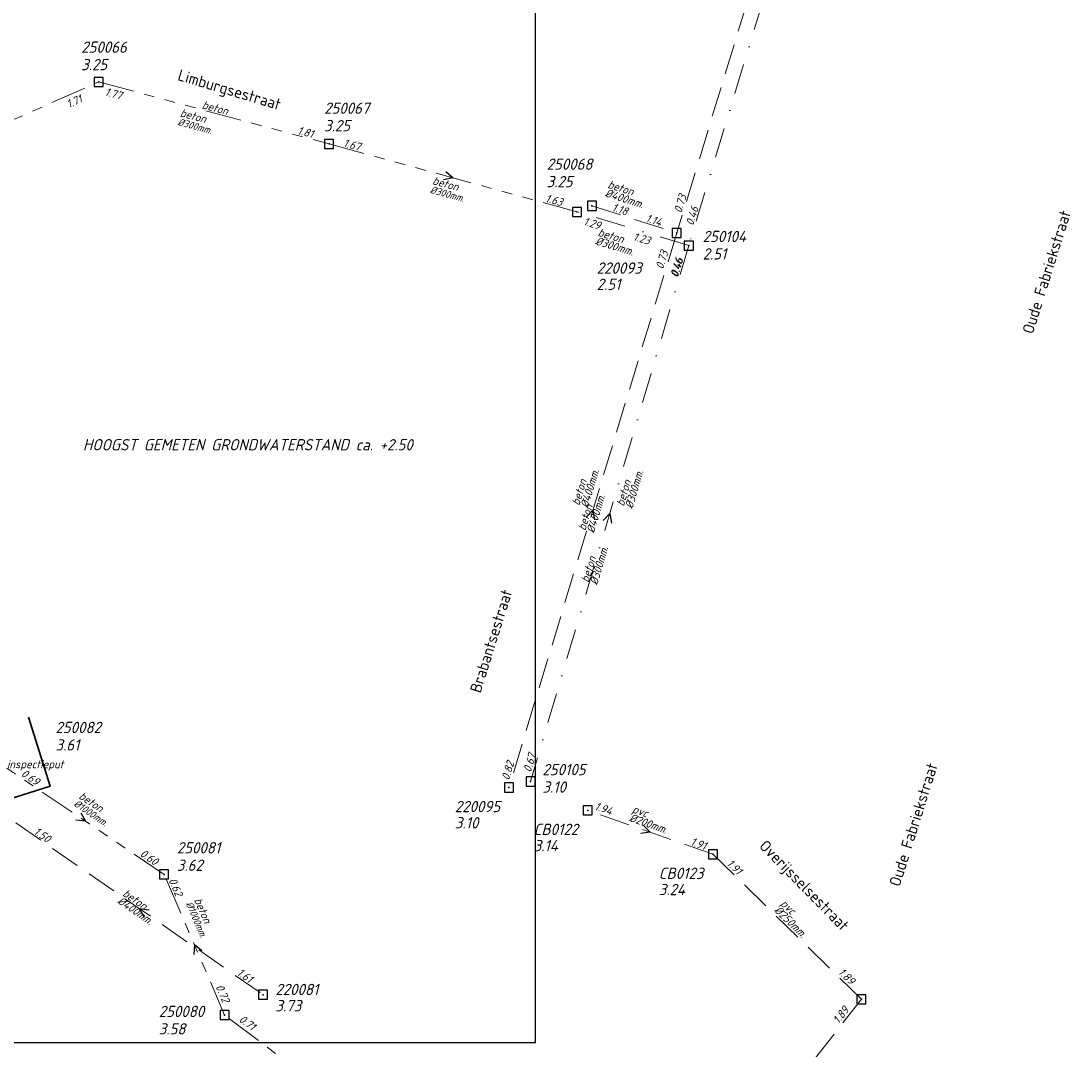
# Model space of a CAD drawing. Header units: metres. Extents: x 152202 to 157341, y 461610 to 468701.
# Tile 84 of 238: x 154283 to 154458, y 463525 to 463696. Entities that reach past the tile are written whole.
import ezdxf
from ezdxf.enums import TextEntityAlignment as Align

# ---------------------------------------------------------------- set-up
doc = ezdxf.new("R2010")
doc.units = ezdxf.units.M
doc.header["$PDMODE"] = 64
doc.header["$PDSIZE"] = 1.5
for name, pattern in [('RI-GWA', [18.45, 6, -1.8, 1.75, -1.8, 1.75, -1.8, 1.75, -1.8]), ('RI-HWA', [7.4, 5, -2.4]), ('RI-VWA', [11, 5, -3, 0, -3])]:
    doc.linetypes.add(name, pattern=pattern)
doc.layers.get('0').update_dxf_attribs({"linetype": 'CONTINUOUS'})
doc.layers.get('DEFPOINTS').update_dxf_attribs({"linetype": 'CONTINUOUS'})
for name, color, linetype, lineweight in [('B-OI-RI-GWA-MATERIAAL-T18', 10, 'CONTINUOUS', 18), ('B-OI-RI-GWA-PUTDEKSELHOOGTE-T25', 10, 'CONTINUOUS', 25), ('B-OI-RI-GWA_BOB-T18', 10, 'CONTINUOUS', 18), ('B-OI-RI-GWA_DIAMETER-T18', 10, 'CONTINUOUS', 18), ('B-OI-RI-GWA_PUTNUMMER-T18', 10, 'CONTINUOUS', 18), ('B-OI-RI-GWA_RIOOLPUT-S', 10, 'CONTINUOUS', 25), ('B-OI-RI-GWA_TRANSPORTLEIDING-G', 10, 'RI-GWA', 18), ('B-OI-RI-GWA_TRANSPORTLEIDING_BETON_1000-G', 10, 'RI-GWA', 18), ('B-OI-RI-GWA_TRANSPORTLEIDING_BETON_300-G', 10, 'RI-GWA', 18), ('B-OI-RI-GWA_TRANSPORTLEIDING_BETON_400-G', 10, 'RI-GWA', 18), ('B-OI-RI-HWA-BOB-T18', 150, 'CONTINUOUS', 18), ('B-OI-RI-HWA-MATERIAAL-T18', 150, 'CONTINUOUS', 18), ('B-OI-RI-HWA-PUTDEKSELHOOGTE-T25', 150, 'CONTINUOUS', 25), ('B-OI-RI-HWA-PUTNUMMER-T25', 150, 'CONTINUOUS', 25), ('B-OI-RI-HWA_DIAMETER-T18', 150, 'CONTINUOUS', 18), ('B-OI-RI-HWA_RIOOLPUT-S', 150, 'CONTINUOUS', 25), ('B-OI-RI-HWA_TRANSPORTLEIDING-G', 150, 'RI-HWA', 18), ('B-OI-RI-HWA_TRANSPORTLEIDING_BETON_400-G', 150, 'RI-HWA', 18), ('B-OI-RI-HWA_TRANSPORTLEIDING_PVC_200-G', 150, 'RI-HWA', 18), ('B-OI-RI-HWA_TRANSPORTLEIDING_PVC_250-G', 150, 'RI-HWA', 18), ('B-OI-RI-HWA_TRANSPORTLEIDING_PVC_315-G', 150, 'RI-HWA', 18), ('B-OI-RI-STROOMRICHTING-S', 252, 'CONTINUOUS', 25), ('B-OI-RI-VWA-BOB-T18', 34, 'CONTINUOUS', 18), ('B-OI-RI-VWA-DIAMETER-T18', 34, 'CONTINUOUS', 18), ('B-OI-RI-VWA-MATERIAAL-T18', 34, 'CONTINUOUS', 18), ('B-OI-RI-VWA_PUTDEKSELHOOGTE-T25', 34, 'CONTINUOUS', 25), ('B-OI-RI-VWA_PUTNUMMER-T25', 34, 'CONTINUOUS', 25), ('B-OI-RI-VWA_RIOOLPUT-S', 34, 'CONTINUOUS', 25), ('B-OI-RI-VWA_TRANSPORTLEIDING-G', 34, 'RI-VWA', 18), ('B-OI-RI-VWA_TRANSPORTLEIDING_BETON_300-G', 34, 'RI-VWA', 18), ('B-RO-OG-TOPOGRAFIE-T18', 2, 'CONTINUOUS', 18), ('N-OI-RI-GWA-PUTDEKSELHOOGTE-T25', 14, 'CONTINUOUS', 25), ('N-OI-RI-GWA_PUTNUMMER-T18', 14, 'CONTINUOUS', 18), ('N-OI-WH-T25', 2, 'CONTINUOUS', 25), ('N-RO-KG-GRENS_WERK-G', 7, 'XX-WERKGRENS', 35)]:
    doc.layers.add(name, color=color, linetype=linetype, lineweight=lineweight)
for name, color, linetype in [('gemengd', 10, 'CONTINUOUS'), ('gs dwa', 34, 'CONTINUOUS'), ('gs rwa', 150, 'CONTINUOUS')]:
    doc.layers.add(name, color=color, linetype=linetype)
doc.styles.add('NLCS-ISO-M200-T18', font='NLCS-ISO.ttf', dxfattribs={"height": 360})
doc.styles.add('NLCS-ISO-M500-T18_CURSIEF', font='NLCS-ISO.ttf', dxfattribs={"oblique": 15, "height": 0.9})
doc.styles.add('NLCS-ISO-M750-T18_CURSIEF', font='NLCS-ISO.ttf', dxfattribs={"oblique": 15, "height": 1.35})
doc.styles.add('NLCS-ISO-M750-T25_CURSIEF', font='NLCS-ISO.ttf', dxfattribs={"oblique": 15, "height": 1.875})
doc.linetypes.add('XX-WERKGRENS', pattern='A,0,[137,NLCS.SHX,S=0.1,R=0,X=-1.1,Y=-1.35],-6', length=6)

# ---------------------------------------------------------------- blocks, each defined once
blk = doc.blocks.new('ACMAP_ANN_TEMPLATE_gwa-puth')
at = {"style": 'NLCS-ISO-M750-T25_CURSIEF', "oblique": 15}
blk.add_attdef('gwa-puth', (3, -5), '', height=1.88, dxfattribs=at)
blk = doc.blocks.new('ACMAP_ANN_TEMPLATE_gwa-putnr')
at = {"style": 'NLCS-ISO-M750-T25_CURSIEF', "oblique": 15}
blk.add_attdef('gwa-putnr', (3, -2.1), '', height=1.88, dxfattribs=at)
blk = doc.blocks.new('ACMAP_ANN_TEMPLATE_type knoop')
at = {"layer": 'DEFPOINTS', "style": 'NLCS-ISO-M750-T18_CURSIEF', "oblique": 15}
blk.add_attdef('type_knoop', (0, 0), '', height=1.35, dxfattribs=at)
blk = doc.blocks.new('ACMAP_ANN_TEMPLATE_hwa-diam')
at = {"style": 'NLCS-ISO-M750-T18_CURSIEF', "oblique": 15}
blk.add_attdef('hwa-diam', (-3.7, -1.3), '', height=1.35, dxfattribs=at)
blk = doc.blocks.new('ACMAP_ANN_TEMPLATE_hwa-materiaal')
at = {"style": 'NLCS-ISO-M750-T18_CURSIEF', "oblique": 15}
blk.add_attdef('hwa-mat', (-3.7, 0.2), '', height=1.35, dxfattribs=at)
blk = doc.blocks.new('ACMAP_ANN_TEMPLATE_hwa-nap-l')
at = {"style": 'NLCS-ISO-M750-T18_CURSIEF', "oblique": 15}
blk.add_attdef('hwa-nap-l', (3.3, 0.2), '', height=1.35, dxfattribs=at)
blk = doc.blocks.new('ACMAP_ANN_TEMPLATE_hwa-nap-r')
at = {"style": 'NLCS-ISO-M750-T18_CURSIEF', "oblique": 15}
blk.add_attdef('hwa-nap-r', (-5.6, 0.2), '', height=1.35, dxfattribs=at)
blk = doc.blocks.new('ACMAP_ANN_TEMPLATE_vwa-diam')
at = {"style": 'NLCS-ISO-M750-T18_CURSIEF', "oblique": 15}
blk.add_attdef('vwa-diam', (0.3, -1.3), '', height=1.35, dxfattribs=at)
blk = doc.blocks.new('ACMAP_ANN_TEMPLATE_vwa-materiaal')
at = {"style": 'NLCS-ISO-M750-T18_CURSIEF', "oblique": 15}
blk.add_attdef('vwa-mat', (0.3, 0.2), '', height=1.35, dxfattribs=at)
blk = doc.blocks.new('ACMAP_ANN_TEMPLATE_vwa-nap-l')
at = {"style": 'NLCS-ISO-M750-T18_CURSIEF', "oblique": 15}
blk.add_attdef('vwa-nap-l', (3.3, 0.2), '', height=1.35, dxfattribs=at)
blk = doc.blocks.new('ACMAP_ANN_TEMPLATE_gwa-materiaal')
at = {"style": 'NLCS-ISO-M750-T18_CURSIEF', "oblique": 15}
blk.add_attdef('gwa-mat', (-2.2, 0.2), '', height=1.35, dxfattribs=at)
blk = doc.blocks.new('ACMAP_ANN_TEMPLATE_gwa-nap-l')
at = {"style": 'NLCS-ISO-M750-T18_CURSIEF', "oblique": 15}
blk.add_attdef('gwa-nap-l', (2.3, 0.2), '', height=1.35, dxfattribs=at)
blk = doc.blocks.new('ACMAP_ANN_TEMPLATE_gwa-nap-r')
at = {"style": 'NLCS-ISO-M750-T18_CURSIEF', "oblique": 15}
blk.add_attdef('gwa-nap-r', (-5.6, 0.2), '', height=1.35, dxfattribs=at)
blk = doc.blocks.new('ACMAP_ANN_TEMPLATE_hwa-puth')
at = {"color": 0, "linetype": 'ByBlock', "style": 'NLCS-ISO-M750-T25_CURSIEF', "oblique": 15}
blk.add_attdef('hwa-puth', (-9, -6.8), '', height=1.88, dxfattribs=at)
blk = doc.blocks.new('ACMAP_ANN_TEMPLATE_hwa-putnr')
at = {"color": 0, "linetype": 'ByBlock', "style": 'NLCS-ISO-M750-T25_CURSIEF', "oblique": 15}
blk.add_attdef('hwa-putnr', (-9, -4.1), '', height=1.88, dxfattribs=at)
blk = doc.blocks.new('ACMAP_ANN_TEMPLATE_vwa-puth')
at = {"style": 'NLCS-ISO-M750-T25_CURSIEF', "oblique": 15}
blk.add_attdef('vwa-puth', (-3, 5), '', height=1.88, dxfattribs=at)
blk = doc.blocks.new('ACMAP_ANN_TEMPLATE_vwa-putnr')
at = {"style": 'NLCS-ISO-M750-T25_CURSIEF', "oblique": 15}
blk.add_attdef('vaw-putnr', (-3, 7.9), '', height=1.88, dxfattribs=at)
blk = doc.blocks.new('ACMAP_ANN_TEMPLATE_gwa-diam')
at = {"style": 'NLCS-ISO-M500-T18_CURSIEF', "oblique": 15}
blk.add_attdef('gwa-diam', (-2.2, -1.3), '', height=1.2, dxfattribs=at)
blk = doc.blocks.new('ACMAP_ANN_TEMPLATE_vwa-nap-r')
at = {"style": 'NLCS-ISO-M750-T18_CURSIEF', "oblique": 15}
blk.add_attdef('vwa-nap-r', (-5.6, 0.2), '', height=1.35, dxfattribs=at)

msp = doc.modelspace()

# ---------------------------------------------------------------- linework, layer by layer
at = {"layer": 'B-OI-RI-GWA_RIOOLPUT-S', "transparency": 33554623}
for p in [(154296.3, 463685.8), (154334.6, 463675.5), (154375.8, 463664.2), (154307.17, 463554.06), (154317.23, 463530.68)]:
    msp.add_point(p, dxfattribs=at)
at = {"layer": 'B-OI-RI-GWA_RIOOLPUT-S'}
msp.add_point((154296.3, 463685.8), dxfattribs=at)
at = {"layer": 'B-OI-RI-GWA_TRANSPORTLEIDING-G'}
for p, q in [((154254.8, 463667.4), (154296.3, 463685.8)), ((154296.3, 463685.8), (154334.6, 463675.5)), ((154334.6, 463675.5), (154375.8, 463664.2)), ((154307.17, 463554.06), (154281.05, 463571.7)), ((154317.23, 463530.68), (154307.17, 463554.06)), ((154352.29, 463504.17), (154317.23, 463530.68))]:
    msp.add_line(p, q, dxfattribs=at)
at = {"layer": 'B-OI-RI-GWA_TRANSPORTLEIDING-G', "flags": 128}
for points in [[(154254.8, 463667.4), (154296.3, 463685.8)], [(154296.3, 463685.8), (154334.6, 463675.5)], [(154334.6, 463675.5), (154375.8, 463664.2)], [(154307.17, 463554.06), (154281.05, 463571.7)], [(154317.23, 463530.68), (154307.17, 463554.06)]]:
    msp.add_lwpolyline(points, dxfattribs=at)
at = {"layer": 'B-OI-RI-GWA_TRANSPORTLEIDING_BETON_1000-G'}
for points in [[(154307.17, 463554.06), (154281.05, 463571.7)], [(154317.23, 463530.68), (154307.17, 463554.06)], [(154352.29, 463504.17), (154317.23, 463530.68)]]:
    msp.add_lwpolyline(points, dxfattribs=at)
at = {"layer": 'B-OI-RI-GWA_TRANSPORTLEIDING_BETON_300-G'}
for points in [[(154296.3, 463685.8), (154334.6, 463675.5)], [(154334.6, 463675.5), (154375.8, 463664.2)]]:
    msp.add_lwpolyline(points, dxfattribs=at)
at = {"layer": 'B-OI-RI-GWA_TRANSPORTLEIDING_BETON_400-G'}
msp.add_line((154254.8, 463667.4), (154296.3, 463685.8), dxfattribs=at)
msp.add_lwpolyline([(154254.8, 463667.4), (154296.3, 463685.8)], dxfattribs=at)
at = {"layer": 'B-OI-RI-HWA_RIOOLPUT-S'}
for p in [(154392.4, 463660.7), (154364.5, 463568.5), (154377.6, 463564.7), (154398.4, 463557.4), (154323.63, 463534.06)]:
    msp.add_point(p, dxfattribs=at)
at = {"layer": 'B-OI-RI-HWA_TRANSPORTLEIDING-G'}
for p, q in [((154392.4, 463660.7), (154364.5, 463568.5)), ((154398.4, 463557.4), (154377.6, 463564.7)), ((154282.55, 463562.61), (154323.63, 463534.06))]:
    msp.add_line(p, q, dxfattribs=at)
at = {"layer": 'B-OI-RI-HWA_TRANSPORTLEIDING-G', "flags": 128}
for points in [[(154417.01, 463741.5), (154392.4, 463660.7)], [(154378.3, 463665.2), (154392.4, 463660.7)], [(154392.4, 463660.7), (154364.5, 463568.5)], [(154398.4, 463557.4), (154377.6, 463564.7)], [(154282.55, 463562.61), (154323.63, 463534.06)], [(154423.1, 463533.3), (154398.4, 463557.4)], [(154423.1, 463533.3), (154393.2, 463495.2)]]:
    msp.add_lwpolyline(points, dxfattribs=at)
at = {"layer": 'B-OI-RI-HWA_TRANSPORTLEIDING_BETON_400-G'}
for points in [[(154417.01, 463741.5), (154392.4, 463660.7)], [(154378.3, 463665.2), (154392.4, 463660.7)], [(154392.4, 463660.7), (154364.5, 463568.5)], [(154282.55, 463562.61), (154323.63, 463534.06)]]:
    msp.add_lwpolyline(points, dxfattribs=at)
at = {"layer": 'B-OI-RI-HWA_TRANSPORTLEIDING_PVC_200-G'}
msp.add_lwpolyline([(154398.4, 463557.4), (154377.6, 463564.7)], dxfattribs=at)
at = {"layer": 'B-OI-RI-HWA_TRANSPORTLEIDING_PVC_250-G'}
msp.add_lwpolyline([(154423.1, 463533.3), (154398.4, 463557.4)], dxfattribs=at)
at = {"layer": 'B-OI-RI-HWA_TRANSPORTLEIDING_PVC_315-G'}
msp.add_lwpolyline([(154423.1, 463533.3), (154393.2, 463495.2)], dxfattribs=at)
at = {"layer": 'B-OI-RI-STROOMRICHTING-S'}
for points in [[(154354, 463670.93), (154355.2, 463669.85), (154353.62, 463669.54)], [(154377.34, 463613.43), (154378.45, 463614.6), (154378.72, 463613.01)], [(154380.15, 463612.87), (154381.25, 463614.05), (154381.53, 463612.47)], [(154293.32, 463564.28), (154294.11, 463562.88), (154292.51, 463563.09)], [(154386.88, 463562.21), (154388, 463561.05), (154386.4, 463560.85)], [(154304.68, 463548.1), (154303.09, 463548.33), (154303.86, 463546.92)], [(154313.43, 463541.33), (154312.2, 463542.37), (154312.11, 463540.76)]]:
    msp.add_lwpolyline(points, dxfattribs=at)
at = {"layer": 'B-OI-RI-VWA_RIOOLPUT-S'}
for p in [(154394.4, 463658.6), (154368.1, 463569.5)]:
    msp.add_point(p, dxfattribs=at)
at = {"layer": 'B-OI-RI-VWA_TRANSPORTLEIDING-G'}
msp.add_line((154394.4, 463658.6), (154368.1, 463569.5), dxfattribs=at)
at = {"layer": 'B-OI-RI-VWA_TRANSPORTLEIDING-G', "flags": 128}
for points in [[(154419.6, 463741.8), (154394.4, 463658.6)], [(154394.4, 463658.6), (154375.8, 463664.2)], [(154394.4, 463658.6), (154368.1, 463569.5)]]:
    msp.add_lwpolyline(points, dxfattribs=at)
at = {"layer": 'B-OI-RI-VWA_TRANSPORTLEIDING_BETON_300-G'}
for points in [[(154419.6, 463741.8), (154394.4, 463658.6)], [(154394.4, 463658.6), (154375.8, 463664.2)], [(154394.4, 463658.6), (154368.1, 463569.5)]]:
    msp.add_lwpolyline(points, dxfattribs=at)
at = {"layer": 'DEFPOINTS', "flags": 128}
msp.add_lwpolyline([(154368.925, 463765.638), (154364.495, 463765.34), (154329.355, 463765.34), (154171.855, 463765.34), (154171.855, 463588.34), (154171.855, 463526.092), (154368.925, 463526.092)], close=True, dxfattribs=at)
at = {"layer": 'gemengd'}
for p in [(154296.3, 463685.8), (154296.3, 463685.8), (154334.6, 463675.5), (154334.6, 463675.5), (154375.8, 463664.2), (154375.8, 463664.2), (154307.17, 463554.06), (154307.17, 463554.06), (154317.23, 463530.68), (154317.23, 463530.68)]:
    msp.add_point(p, dxfattribs=at)
at = {"layer": 'gs dwa'}
for p in [(154394.4, 463658.6), (154394.4, 463658.6), (154368.1, 463569.5), (154368.1, 463569.5)]:
    msp.add_point(p, dxfattribs=at)
at = {"layer": 'gs rwa'}
for p in [(154378.3, 463665.2), (154378.3, 463665.2), (154392.4, 463660.7), (154392.4, 463660.7), (154364.5, 463568.5), (154364.5, 463568.5), (154377.6, 463564.7), (154377.6, 463564.7), (154398.4, 463557.4), (154398.4, 463557.4), (154323.63, 463534.06), (154323.63, 463534.06), (154423.1, 463533.3), (154423.1, 463533.3)]:
    msp.add_point(p, dxfattribs=at)
at = {"layer": 'N-RO-KG-GRENS_WERK-G', "ltscale": 0.5, "flags": 128}
msp.add_lwpolyline([(154273.193, 463576.566), (154276.799, 463565.121), (154288.244, 463568.727), (154284.638, 463580.172)], dxfattribs=at)

# ---------------------------------------------------------------- block references
at = {"layer": 'B-OI-RI-GWA-MATERIAAL-T18', "transparency": 33554623}
ref = msp.add_blockref('ACMAP_ANN_TEMPLATE_gwa-materiaal', (154315.45, 463680.65), dxfattribs=dict(at, rotation=344.947607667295))
ref.add_attrib('gwa-mat', 'beton', (154313.377, 463681.414), dxfattribs={"layer": '0', "color": 0, "linetype": 'ByBlock', "height": 1.35, "rotation": 344.94761, "style": 'NLCS-ISO-M750-T18_CURSIEF', "oblique": 15})
at = {"layer": 'B-OI-RI-GWA-MATERIAAL-T18'}
for p, rotation in [((154311.796, 463679.316), 344.947607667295), ((154353.762, 463668.042), 344.6625429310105), ((154294.581, 463565.391), 325.9670895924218), ((154312.814, 463547.71), 293.2813536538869)]:
    msp.add_blockref('ACMAP_ANN_TEMPLATE_gwa-materiaal', p, dxfattribs=dict(at, rotation=rotation)).add_auto_attribs({'gwa-mat': 'beton'})
at = {"layer": 'B-OI-RI-GWA-PUTDEKSELHOOGTE-T25', "transparency": 33554623}
ref = msp.add_blockref('ACMAP_ANN_TEMPLATE_gwa-puth', (154290.393, 463692.747), dxfattribs=at)
ref.add_attrib('gwa-puth', '3.25', (154293.393, 463687.747), dxfattribs={"layer": '0', "color": 0, "linetype": 'ByBlock', "height": 1.875, "style": 'NLCS-ISO-M750-T25_CURSIEF', "oblique": 15})
ref = msp.add_blockref('ACMAP_ANN_TEMPLATE_gwa-puth', (154330.768, 463682.597), dxfattribs=at)
ref.add_attrib('gwa-puth', '3.25', (154333.768, 463677.597), dxfattribs={"layer": '0', "color": 0, "linetype": 'ByBlock', "height": 1.875, "style": 'NLCS-ISO-M750-T25_CURSIEF', "oblique": 15})
ref = msp.add_blockref('ACMAP_ANN_TEMPLATE_gwa-puth', (154367.757, 463673.292), dxfattribs=at)
ref.add_attrib('gwa-puth', '3.25', (154370.757, 463668.292), dxfattribs={"layer": '0', "color": 0, "linetype": 'ByBlock', "height": 1.875, "style": 'NLCS-ISO-M750-T25_CURSIEF', "oblique": 15})
ref = msp.add_blockref('ACMAP_ANN_TEMPLATE_gwa-puth', (154306.288, 463559.641), dxfattribs=at)
ref.add_attrib('gwa-puth', '3.62', (154309.288, 463554.641), dxfattribs={"layer": '0', "color": 0, "linetype": 'ByBlock', "height": 1.875, "style": 'NLCS-ISO-M750-T25_CURSIEF', "oblique": 15})
ref = msp.add_blockref('ACMAP_ANN_TEMPLATE_gwa-puth', (154303.28, 463532.44), dxfattribs=at)
ref.add_attrib('gwa-puth', '3.58', (154306.28, 463527.44), dxfattribs={"layer": '0', "color": 0, "linetype": 'ByBlock', "height": 1.875, "style": 'NLCS-ISO-M750-T25_CURSIEF', "oblique": 15})
at = {"layer": 'B-OI-RI-GWA_BOB-T18'}
for name, p, rotation, values in [('ACMAP_ANN_TEMPLATE_gwa-nap-l', (154294.948, 463683.965), 344.947607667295, {'gwa-nap-l': '1.77'}), ('ACMAP_ANN_TEMPLATE_gwa-nap-r', (154296.53, 463683.506), 23.91122906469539, {'gwa-nap-r': '1.71'}), ('ACMAP_ANN_TEMPLATE_gwa-nap-r', (154334.6, 463675.5), 344.947607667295, {'gwa-nap-r': '1.81'}), ('ACMAP_ANN_TEMPLATE_gwa-nap-l', (154334.6, 463675.5), 344.6625429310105, {'gwa-nap-l': '1.67'}), ('ACMAP_ANN_TEMPLATE_gwa-nap-r', (154375.8, 463664.2), 344.6625429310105, {'gwa-nap-r': '1.63'}), ('ACMAP_ANN_TEMPLATE_gwa-nap-r', (154287.806, 463567.213), 325.9670895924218, {'gwa-nap-r': '0.69'}), ('ACMAP_ANN_TEMPLATE_gwa-nap-l', (154301.025, 463558.323), 325.9670895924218, {'gwa-nap-l': '0.60'}), ('ACMAP_ANN_TEMPLATE_gwa-nap-r', (154309.909, 463547.881), 293.2813536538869, {'gwa-nap-r': '0.62'}), ('ACMAP_ANN_TEMPLATE_gwa-nap-r', (154323.838, 463526.176), 322.9058946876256, {'gwa-nap-r': '0.71'})]:
    msp.add_blockref(name, p, dxfattribs=dict(at, rotation=rotation)).add_auto_attribs(values)
at = {"layer": 'B-OI-RI-GWA_BOB-T18', "transparency": 33554623}
ref = msp.add_blockref('ACMAP_ANN_TEMPLATE_gwa-nap-r', (154334.6, 463675.5), dxfattribs=dict(at, rotation=344.947607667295))
ref.add_attrib('gwa-nap-r', '1.81', (154329.244, 463677.147), dxfattribs={"layer": '0', "color": 0, "linetype": 'ByBlock', "height": 1.35, "rotation": 344.94761, "style": 'NLCS-ISO-M750-T18_CURSIEF', "oblique": 15})
ref = msp.add_blockref('ACMAP_ANN_TEMPLATE_gwa-nap-l', (154334.6, 463675.5), dxfattribs=dict(at, rotation=344.6625429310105))
ref.add_attrib('gwa-nap-l', '1.67', (154336.871, 463675.085), dxfattribs={"layer": '0', "color": 0, "linetype": 'ByBlock', "height": 1.35, "rotation": 344.66254, "style": 'NLCS-ISO-M750-T18_CURSIEF', "oblique": 15})
ref = msp.add_blockref('ACMAP_ANN_TEMPLATE_gwa-nap-r', (154375.8, 463664.2), dxfattribs=dict(at, rotation=344.6625429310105))
ref.add_attrib('gwa-nap-r', '1.63', (154370.452, 463665.874), dxfattribs={"layer": '0', "color": 0, "linetype": 'ByBlock', "height": 1.35, "rotation": 344.66254, "style": 'NLCS-ISO-M750-T18_CURSIEF', "oblique": 15})
ref = msp.add_blockref('ACMAP_ANN_TEMPLATE_gwa-nap-l', (154314.607, 463537.438), dxfattribs=dict(at, rotation=293.2813536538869))
ref.add_attrib('gwa-nap-l', '0.72', (154315.7, 463535.404), dxfattribs={"layer": '0', "color": 0, "linetype": 'ByBlock', "height": 1.35, "rotation": 293.28135, "style": 'NLCS-ISO-M750-T18_CURSIEF', "oblique": 15})
at = {"layer": 'B-OI-RI-GWA_DIAMETER-T18'}
for p, rotation, values in [((154311.796, 463679.316), 344.947607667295, {'gwa-diam': '%%c300mm.'}), ((154353.762, 463668.042), 344.6625429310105, {'gwa-diam': '%%c300mm.'}), ((154294.581, 463565.391), 325.9670895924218, {'gwa-diam': '%%c1000mm.'}), ((154312.814, 463547.71), 293.2813536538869, {'gwa-diam': '%%c1000mm.'})]:
    msp.add_blockref('ACMAP_ANN_TEMPLATE_gwa-diam', p, dxfattribs=dict(at, rotation=rotation)).add_auto_attribs(values)
at = {"layer": 'B-OI-RI-GWA_PUTNUMMER-T18', "transparency": 33554623}
ref = msp.add_blockref('ACMAP_ANN_TEMPLATE_gwa-putnr', (154290.393, 463692.747), dxfattribs=at)
ref.add_attrib('gwa-putnr', '250066', (154293.393, 463690.647), dxfattribs={"layer": '0', "color": 0, "linetype": 'ByBlock', "height": 1.875, "style": 'NLCS-ISO-M750-T25_CURSIEF', "oblique": 15})
ref = msp.add_blockref('ACMAP_ANN_TEMPLATE_gwa-putnr', (154330.768, 463682.597), dxfattribs=at)
ref.add_attrib('gwa-putnr', '250067', (154333.768, 463680.497), dxfattribs={"layer": '0', "color": 0, "linetype": 'ByBlock', "height": 1.875, "style": 'NLCS-ISO-M750-T25_CURSIEF', "oblique": 15})
ref = msp.add_blockref('ACMAP_ANN_TEMPLATE_gwa-putnr', (154367.757, 463673.292), dxfattribs=at)
ref.add_attrib('gwa-putnr', '250068', (154370.757, 463671.192), dxfattribs={"layer": '0', "color": 0, "linetype": 'ByBlock', "height": 1.875, "style": 'NLCS-ISO-M750-T25_CURSIEF', "oblique": 15})
ref = msp.add_blockref('ACMAP_ANN_TEMPLATE_gwa-putnr', (154306.288, 463559.641), dxfattribs=at)
ref.add_attrib('gwa-putnr', '250081', (154309.288, 463557.541), dxfattribs={"layer": '0', "color": 0, "linetype": 'ByBlock', "height": 1.875, "style": 'NLCS-ISO-M750-T25_CURSIEF', "oblique": 15})
ref = msp.add_blockref('ACMAP_ANN_TEMPLATE_gwa-putnr', (154303.28, 463532.44), dxfattribs=at)
ref.add_attrib('gwa-putnr', '250080', (154306.28, 463530.34), dxfattribs={"layer": '0', "color": 0, "linetype": 'ByBlock', "height": 1.875, "style": 'NLCS-ISO-M750-T25_CURSIEF', "oblique": 15})
at = {"layer": 'B-OI-RI-HWA-BOB-T18'}
for name, p, rotation, values in [('ACMAP_ANN_TEMPLATE_hwa-nap-l', (154392.4, 463660.7), 73.16402551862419, {'hwa-nap-l': '0.73'}), ('ACMAP_ANN_TEMPLATE_hwa-nap-l', (154378.3, 463665.2), 342.2995722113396, {'hwa-nap-l': '1.18'}), ('ACMAP_ANN_TEMPLATE_hwa-nap-r', (154392.4, 463660.7), 342.2995722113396, {'hwa-nap-r': '1.14'}), ('ACMAP_ANN_TEMPLATE_hwa-nap-r', (154366.321, 463574.931), 73.16402551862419, {'hwa-nap-r': '0.82'}), ('ACMAP_ANN_TEMPLATE_hwa-nap-l', (154282.55, 463562.61), 325.2012637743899, {'hwa-nap-l': '1.50'}), ('ACMAP_ANN_TEMPLATE_hwa-nap-l', (154391.378, 463559.869), 340.6608886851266, {'hwa-nap-l': '1.91'}), ('ACMAP_ANN_TEMPLATE_hwa-nap-r', (154404.447, 463551.683), 315.7044208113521, {'hwa-nap-r': '1.91'}), ('ACMAP_ANN_TEMPLATE_hwa-nap-r', (154323.63, 463534.06), 325.2012637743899, {'hwa-nap-r': '1.61'}), ('ACMAP_ANN_TEMPLATE_hwa-nap-l', (154416.612, 463539.843), 315.7044208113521, {'hwa-nap-l': '1.89'}), ('ACMAP_ANN_TEMPLATE_hwa-nap-l', (154417.408, 463526.39), 51.87599605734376, {'hwa-nap-l': '1.89'})]:
    msp.add_blockref(name, p, dxfattribs=dict(at, rotation=rotation)).add_auto_attribs(values)
ref = msp.add_blockref('ACMAP_ANN_TEMPLATE_hwa-nap-l', (154389.36, 463651.354), dxfattribs=dict(at, rotation=73.16402551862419))
ref.add_attrib('hwa-nap-l', '0.73', (154390.124, 463654.571), dxfattribs={"layer": '0', "color": 0, "linetype": 'ByBlock', "height": 1.35, "rotation": 73.16403, "style": 'NLCS-ISO-M750-T18_CURSIEF', "oblique": 15})
ref = msp.add_blockref('ACMAP_ANN_TEMPLATE_hwa-nap-r', (154383.839, 463562.816), dxfattribs=dict(at, rotation=340.6608886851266))
ref.add_attrib('hwa-nap-r', '1.94', (154378.621, 463564.859), dxfattribs={"layer": '0', "color": 0, "linetype": 'ByBlock', "height": 1.35, "rotation": 340.66089, "style": 'NLCS-ISO-M750-T18_CURSIEF', "oblique": 15})
ref = msp.add_blockref('ACMAP_ANN_TEMPLATE_hwa-nap-l', (154282.55, 463562.61), dxfattribs=dict(at, rotation=325.2012637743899))
ref.add_attrib('hwa-nap-l', '1.50', (154285.374, 463560.891), dxfattribs={"layer": '0', "color": 0, "linetype": 'ByBlock', "height": 1.35, "rotation": 325.20126, "style": 'NLCS-ISO-M750-T18_CURSIEF', "oblique": 15})
ref = msp.add_blockref('ACMAP_ANN_TEMPLATE_hwa-nap-r', (154323.63, 463534.06), dxfattribs=dict(at, rotation=325.2012637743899))
ref.add_attrib('hwa-nap-r', '1.61', (154319.146, 463537.42), dxfattribs={"layer": '0', "color": 0, "linetype": 'ByBlock', "height": 1.35, "rotation": 325.20126, "style": 'NLCS-ISO-M750-T18_CURSIEF', "oblique": 15})
at = {"layer": 'B-OI-RI-HWA-MATERIAAL-T18'}
for p, rotation, values in [((154384.267, 463666.896), 342.2995722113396, {'hwa-mat': 'beton'}), ((154377.444, 463618.782), 73.16402551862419, {'hwa-mat': 'beton'}), ((154388.305, 463562.956), 340.6608886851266, {'hwa-mat': 'pvc'}), ((154412.047, 463546.341), 315.7044208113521, {'hwa-mat': 'pvc'})]:
    msp.add_blockref('ACMAP_ANN_TEMPLATE_hwa-materiaal', p, dxfattribs=dict(at, rotation=rotation)).add_auto_attribs(values)
ref = msp.add_blockref('ACMAP_ANN_TEMPLATE_hwa-materiaal', (154378.45, 463614.6), dxfattribs=dict(at, rotation=73.16402551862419))
ref.add_attrib('hwa-mat', 'beton', (154377.187, 463611.117), dxfattribs={"layer": '0', "color": 0, "linetype": 'ByBlock', "height": 1.35, "rotation": 73.16403, "style": 'NLCS-ISO-M750-T18_CURSIEF', "oblique": 15})
ref = msp.add_blockref('ACMAP_ANN_TEMPLATE_hwa-materiaal', (154303.09, 463548.335), dxfattribs=dict(at, rotation=325.2012637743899))
ref.add_attrib('hwa-mat', 'beton', (154300.166, 463550.611), dxfattribs={"layer": '0', "color": 0, "linetype": 'ByBlock', "height": 1.35, "rotation": 325.20126, "style": 'NLCS-ISO-M750-T18_CURSIEF', "oblique": 15})
at = {"layer": 'B-OI-RI-HWA-PUTDEKSELHOOGTE-T25'}
for p, values in [((154388.078, 463658.018), {'hwa-puth': '2.51'}), ((154364.5, 463568.5), {'hwa-puth': '3.10'}), ((154377.6, 463564.7), {'hwa-puth': '3.14'}), ((154398.4, 463557.4), {'hwa-puth': '3.24'}), ((154334.663, 463538.085), {'hwa-puth': '3.73'})]:
    msp.add_blockref('ACMAP_ANN_TEMPLATE_hwa-puth', p, dxfattribs=at).add_auto_attribs(values)
at = {"layer": 'B-OI-RI-HWA-PUTNUMMER-T25'}
for p, values in [((154388.078, 463658.018), {'hwa-putnr': '220093'}), ((154364.5, 463568.5), {'hwa-putnr': '220095'}), ((154377.6, 463564.7), {'hwa-putnr': 'CB0122'}), ((154398.4, 463557.4), {'hwa-putnr': 'CB0123'}), ((154334.663, 463538.085), {'hwa-putnr': '220081'})]:
    msp.add_blockref('ACMAP_ANN_TEMPLATE_hwa-putnr', p, dxfattribs=at).add_auto_attribs(values)
at = {"layer": 'B-OI-RI-HWA_DIAMETER-T18'}
for p, rotation, values in [((154384.267, 463666.896), 342.2995722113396, {'hwa-diam': '%%c400mm.'}), ((154377.444, 463618.782), 73.16402551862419, {'hwa-diam': '%%c400mm.'}), ((154388.305, 463562.956), 340.6608886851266, {'hwa-diam': '%%c200mm.'}), ((154412.047, 463546.341), 315.7044208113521, {'hwa-diam': '%%c250mm.'})]:
    msp.add_blockref('ACMAP_ANN_TEMPLATE_hwa-diam', p, dxfattribs=dict(at, rotation=rotation)).add_auto_attribs(values)
ref = msp.add_blockref('ACMAP_ANN_TEMPLATE_hwa-diam', (154378.45, 463614.6), dxfattribs=dict(at, rotation=73.16402551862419))
ref.add_attrib('hwa-diam', '%%c400mm.', (154378.623, 463610.682), dxfattribs={"layer": '0', "color": 0, "linetype": 'ByBlock', "height": 1.35, "rotation": 73.16403, "style": 'NLCS-ISO-M750-T18_CURSIEF', "oblique": 15})
ref = msp.add_blockref('ACMAP_ANN_TEMPLATE_hwa-diam', (154303.09, 463548.335), dxfattribs=dict(at, rotation=325.2012637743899))
ref.add_attrib('hwa-diam', '%%c400mm.', (154299.31, 463549.379), dxfattribs={"layer": '0', "color": 0, "linetype": 'ByBlock', "height": 1.35, "rotation": 325.20126, "style": 'NLCS-ISO-M750-T18_CURSIEF', "oblique": 15})
at = {"layer": 'B-OI-RI-VWA-BOB-T18'}
for name, p, rotation, values in [('ACMAP_ANN_TEMPLATE_vwa-nap-l', (154394.4, 463658.6), 73.55477188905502, {'vwa-nap-l': '0.46'}), ('ACMAP_ANN_TEMPLATE_vwa-nap-r', (154382.072, 463660.247), 343.2442510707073, {'vwa-nap-r': '1.29'}), ('ACMAP_ANN_TEMPLATE_vwa-nap-l', (154381.833, 463660.277), 343.2442510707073, {'vwa-nap-l': '1.23'}), ('ACMAP_ANN_TEMPLATE_vwa-nap-r', (154394.4, 463658.6), 73.14924678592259, {'vwa-nap-r': '0.46'}), ('ACMAP_ANN_TEMPLATE_vwa-nap-r', (154369.92, 463576.256), 73.55477188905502, {'vwa-nap-r': '0.67'})]:
    msp.add_blockref(name, p, dxfattribs=dict(at, rotation=rotation)).add_auto_attribs(values)
ref = msp.add_blockref('ACMAP_ANN_TEMPLATE_vwa-nap-l', (154391.827, 463649.955), dxfattribs=dict(at, rotation=73.55477188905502))
ref.add_attrib('vwa-nap-l', '0.46', (154392.57, 463653.177), dxfattribs={"layer": '0', "color": 0, "linetype": 'ByBlock', "height": 1.35, "rotation": 73.55477, "style": 'NLCS-ISO-M750-T18_CURSIEF', "oblique": 15})
at = {"layer": 'B-OI-RI-VWA-DIAMETER-T18'}
for p, rotation in [((154378.826, 463660.139), 343.2442510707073), ((154383.693, 463614.833), 73.55477188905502)]:
    msp.add_blockref('ACMAP_ANN_TEMPLATE_vwa-diam', p, dxfattribs=dict(at, rotation=rotation)).add_auto_attribs({'vwa-diam': '%%c300mm.'})
ref = msp.add_blockref('ACMAP_ANN_TEMPLATE_vwa-diam', (154377.839, 463602.144), dxfattribs=dict(at, rotation=73.55477188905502))
ref.add_attrib('vwa-diam', '%%c300mm.', (154379.171, 463602.064), dxfattribs={"layer": '0', "color": 0, "linetype": 'ByBlock', "height": 1.35, "rotation": 73.55477, "style": 'NLCS-ISO-M750-T18_CURSIEF', "oblique": 15})
at = {"layer": 'B-OI-RI-VWA-MATERIAAL-T18'}
for p, rotation in [((154378.826, 463660.139), 343.2442510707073), ((154383.693, 463614.833), 73.55477188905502)]:
    msp.add_blockref('ACMAP_ANN_TEMPLATE_vwa-materiaal', p, dxfattribs=dict(at, rotation=rotation)).add_auto_attribs({'vwa-mat': 'beton'})
ref = msp.add_blockref('ACMAP_ANN_TEMPLATE_vwa-materiaal', (154377.839, 463602.144), dxfattribs=dict(at, rotation=73.55477188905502))
ref.add_attrib('vwa-mat', 'beton', (154377.732, 463602.488), dxfattribs={"layer": '0', "color": 0, "linetype": 'ByBlock', "height": 1.35, "rotation": 73.55477, "style": 'NLCS-ISO-M750-T18_CURSIEF', "oblique": 15})
at = {"layer": 'B-OI-RI-VWA_PUTDEKSELHOOGTE-T25'}
ref = msp.add_blockref('ACMAP_ANN_TEMPLATE_vwa-puth', (154399.69, 463651.272), dxfattribs=at)
ref.add_attrib('vwa-puth', '2.51', (154396.69, 463656.272), dxfattribs={"layer": '0', "color": 0, "linetype": 'ByBlock', "height": 1.875, "style": 'NLCS-ISO-M750-T25_CURSIEF', "oblique": 15})
ref = msp.add_blockref('ACMAP_ANN_TEMPLATE_vwa-puth', (154373.059, 463562.64), dxfattribs=at)
ref.add_attrib('vwa-puth', '3.10', (154370.059, 463567.64), dxfattribs={"layer": '0', "color": 0, "linetype": 'ByBlock', "height": 1.875, "style": 'NLCS-ISO-M750-T25_CURSIEF', "oblique": 15})
at = {"layer": 'B-OI-RI-VWA_PUTNUMMER-T25'}
ref = msp.add_blockref('ACMAP_ANN_TEMPLATE_vwa-putnr', (154399.69, 463651.272), dxfattribs=at)
ref.add_attrib('vaw-putnr', '250104', (154396.69, 463659.172), dxfattribs={"layer": '0', "color": 0, "linetype": 'ByBlock', "height": 1.875, "style": 'NLCS-ISO-M750-T25_CURSIEF', "oblique": 15})
ref = msp.add_blockref('ACMAP_ANN_TEMPLATE_vwa-putnr', (154373.059, 463562.64), dxfattribs=at)
ref.add_attrib('vaw-putnr', '250105', (154370.059, 463570.54), dxfattribs={"layer": '0', "color": 0, "linetype": 'ByBlock', "height": 1.875, "style": 'NLCS-ISO-M750-T25_CURSIEF', "oblique": 15})
at = {"layer": 'DEFPOINTS'}
msp.add_blockref('ACMAP_ANN_TEMPLATE_type knoop', (154281.05, 463571.7), dxfattribs=at).add_auto_attribs({'type_knoop': 'inspectieput'})
at = {"layer": 'N-OI-RI-GWA-PUTDEKSELHOOGTE-T25'}
msp.add_blockref('ACMAP_ANN_TEMPLATE_gwa-puth', (154286.107, 463579.648), dxfattribs=at).add_auto_attribs({'gwa-puth': '3.61'})
at = {"layer": 'N-OI-RI-GWA_PUTNUMMER-T18'}
msp.add_blockref('ACMAP_ANN_TEMPLATE_gwa-putnr', (154286.107, 463579.648), dxfattribs=at).add_auto_attribs({'gwa-putnr': '250082'})

# ---------------------------------------------------------------- texts
at = {"layer": 'B-RO-OG-TOPOGRAFIE-T18', "style": 'NLCS-ISO-M200-T18'}
for s, rotation, p in [('Limburgsestraat', 343.5, (154317.965, 463684.251)), ('Oude Fabriekstraat', 72.6, (154453.856, 463654.201)), ('Brabantsestraat', 72.6, (154361.526, 463592.858)), ('Oude Fabriekstraat', 72.6, (154431.727, 463562.335)), ('Overijsselsestraat', 314.5, (154413.389, 463552.026))]:
    msp.add_text(s, height=1.875, rotation=rotation, dxfattribs=at).set_placement(p, align=Align.MIDDLE)
at = {"layer": 'N-OI-WH-T25', "style": 'NLCS-ISO-M500-T18_CURSIEF', "oblique": 15}
msp.add_text('HOOGST GEMETEN GRONDWATERSTAND ca. +2.50', height=1.875, dxfattribs=at).set_placement((154321.095, 463623.987), align=Align.BOTTOM_CENTER)

doc.saveas('drawing.dxf')
